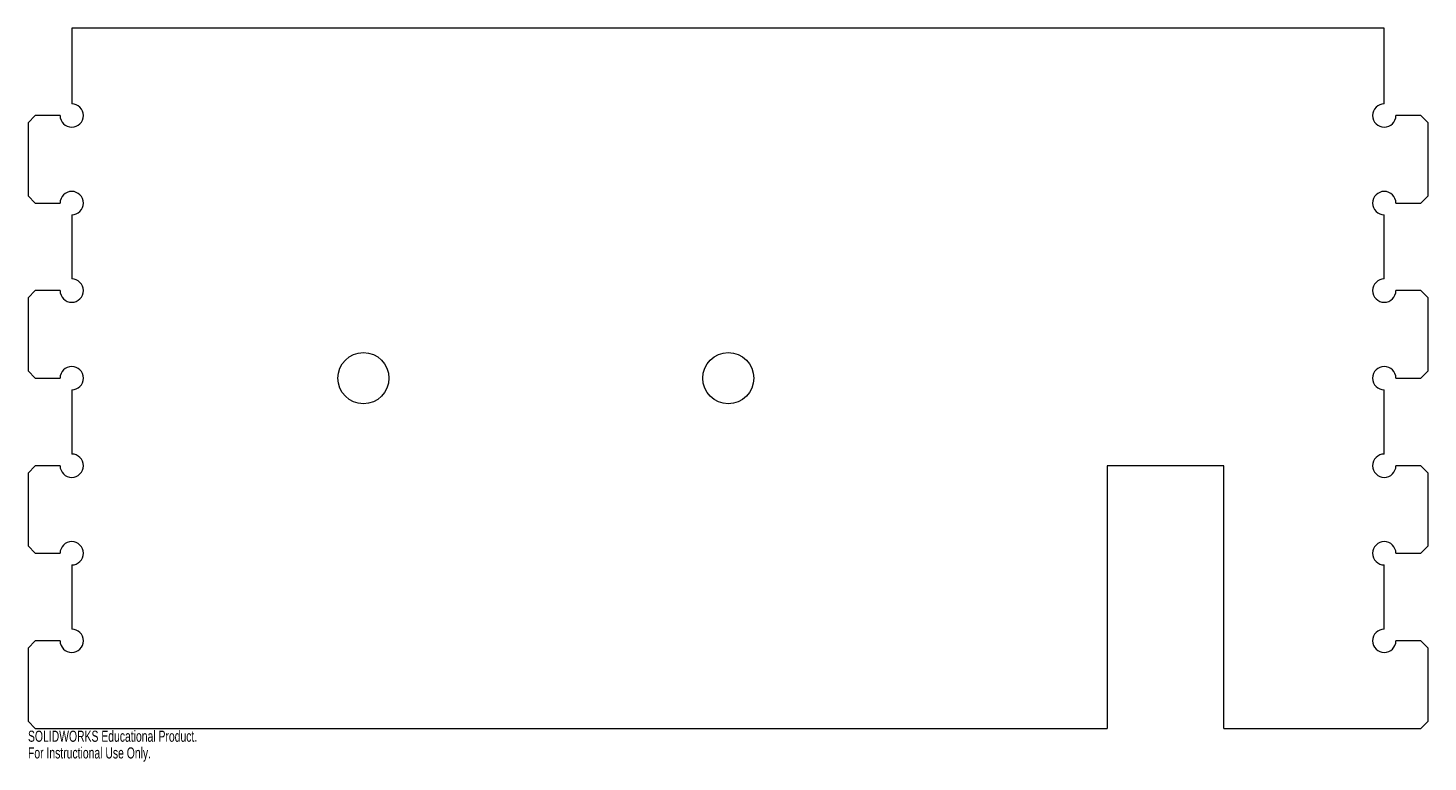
# Model space of a CAD drawing. Header units: inches. Extents: x -0.8 to 23.2, y -0.6 to 12.
import ezdxf

# ---------------------------------------------------------------- set-up
doc = ezdxf.new("R2010")
doc.units = ezdxf.units.IN
doc.header["$MEASUREMENT"] = 0
doc.styles.add('SLDTEXTSTYLE0', font='TXT', dxfattribs={"width": 0.7})

msp = doc.modelspace()

# ---------------------------------------------------------------- linework, layer by layer
at = {"color": 7, "linetype": 'Continuous', "lineweight": 15}
for p, q in [((22.5, 12), (0, 12)), ((0, 12), (0, 10.7)), ((22.5, 10.7), (22.5, 12)), ((-0.625, 10.5), (-0.75, 10.375)), ((-0.75, 10.375), (-0.75, 9.125)), ((-0.2, 10.5), (-0.625, 10.5)), ((23.125, 10.5), (22.7, 10.5)), ((23.25, 10.375), (23.125, 10.5)), ((23.25, 9.125), (23.25, 10.375)), ((-0.75, 9.125), (-0.625, 9)), ((23.125, 9), (23.25, 9.125)), ((-0.625, 9), (-0.2, 9)), ((22.7, 9), (23.125, 9)), ((0, 8.8), (0, 7.7)), ((22.5, 7.7), (22.5, 8.8)), ((-0.625, 7.5), (-0.75, 7.375)), ((-0.2, 7.5), (-0.625, 7.5)), ((23.125, 7.5), (22.7, 7.5)), ((23.25, 7.375), (23.125, 7.5)), ((-0.75, 7.375), (-0.75, 6.125)), ((23.25, 6.125), (23.25, 7.375)), ((-0.75, 6.125), (-0.625, 6)), ((-0.625, 6), (-0.2, 6)), ((22.7, 6), (23.125, 6)), ((23.125, 6), (23.25, 6.125)), ((0, 5.8), (0, 4.7)), ((22.5, 4.7), (22.5, 5.8)), ((-0.625, 4.5), (-0.75, 4.375)), ((-0.75, 4.375), (-0.75, 3.125)), ((-0.2, 4.5), (-0.625, 4.5)), ((17.75, 4.5), (17.75, 0)), ((19.75, 4.5), (17.75, 4.5)), ((19.75, 0), (19.75, 4.5)), ((23.125, 4.5), (22.7, 4.5)), ((23.25, 4.375), (23.125, 4.5)), ((23.25, 3.125), (23.25, 4.375)), ((-0.75, 3.125), (-0.625, 3)), ((23.125, 3), (23.25, 3.125)), ((-0.625, 3), (-0.2, 3)), ((22.7, 3), (23.125, 3)), ((0, 2.8), (0, 1.7)), ((22.5, 1.7), (22.5, 2.8)), ((-0.625, 1.5), (-0.75, 1.375)), ((-0.2, 1.5), (-0.625, 1.5)), ((23.125, 1.5), (22.7, 1.5)), ((23.25, 1.375), (23.125, 1.5)), ((-0.75, 1.375), (-0.75, 0.125)), ((23.25, 0.125), (23.25, 1.375)), ((-0.75, 0.125), (-0.625, 0)), ((-0.625, 0), (17.75, 0)), ((19.75, 0), (23.125, 0)), ((23.125, 0), (23.25, 0.125))]:
    msp.add_line(p, q, dxfattribs=at)
for centre in [(5, 6), (11.255, 6)]:
    msp.add_circle(centre, 0.438, dxfattribs=at)
for centre, start, end in [((0, 10.5), 180, 90), ((22.5, 10.5), 90, 0), ((0, 9), 270, 180), ((22.5, 9), 0, 270), ((0, 7.5), 180, 90), ((22.5, 7.5), 90, 0), ((0, 6), 270, 180), ((22.5, 6), 0, 270), ((0, 4.5), 180, 90), ((22.5, 4.5), 90, 0), ((0, 3), 270, 180), ((22.5, 3), 0, 270), ((0, 1.5), 180, 90), ((22.5, 1.5), 90, 0)]:
    msp.add_arc(centre, 0.2, start, end, dxfattribs=at)

# ---------------------------------------------------------------- texts
at = {"color": 7, "linetype": 'Continuous', "char_height": 0.1903, "attachment_point": 1, "style": 'SLDTEXTSTYLE0'}
for s, insert in [('SOLIDWORKS Educational Product.', (-0.75, -0.04)), ('For Instructional Use Only.', (-0.75, -0.326))]:
    msp.add_mtext(s, dxfattribs=dict(at, insert=insert))

doc.saveas('drawing.dxf')
